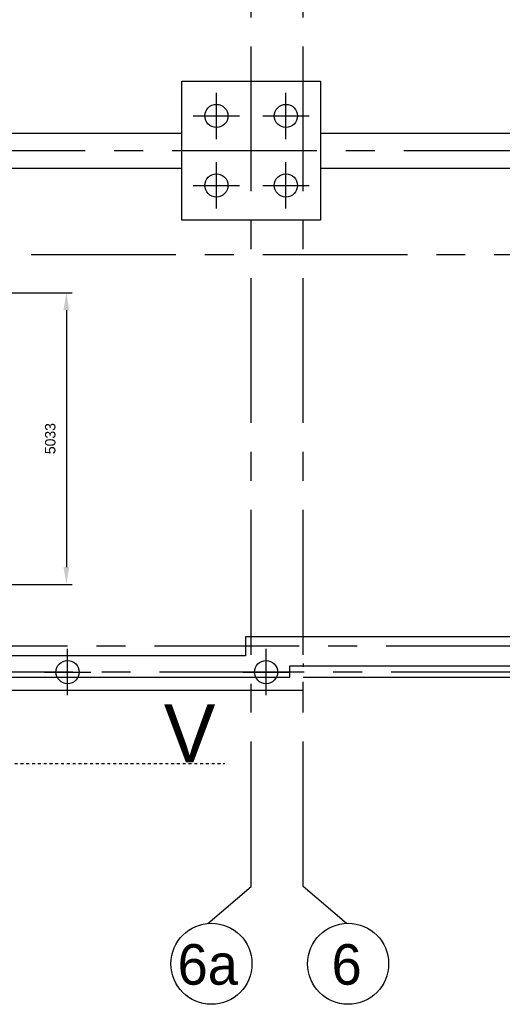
# Model space of a CAD drawing. Extents: x -34830 to 349597, y -3304 to 731056.
# Tile 44 of 48: x 67689 to 76028, y 35701 to 52697. Entities that reach past the tile are written whole.
import ezdxf
from ezdxf.enums import TextEntityAlignment as Align

# ---------------------------------------------------------------- set-up
doc = ezdxf.new("R2010")
doc.units = 0
doc.header["$LTSCALE"] = 100
for name, pattern in [('CENTER2', [11.25, 7.5, -1.25, 1.25, -1.25]), ('CENTERX2', [40, 25, -5, 5, -5]), ('DASHDOT', [1, 0.5, -0.25, 0, -0.25])]:
    doc.linetypes.add(name, pattern=pattern)
doc.layers.get('0').update_dxf_attribs({"linetype": 'CONTINUOUS'})
doc.layers.get('DEFPOINTS').update_dxf_attribs({"linetype": 'CONTINUOUS'})
for name, color, linetype in [('15', 6, 'CONTINUOUS'), ('21', 11, 'CONTINUOUS'), ('BOUW', 8, 'CONTINUOUS'), ('PAAL_CONT', 1, 'CONTINUOUS'), ('PAAL_HART', 7, 'CONTINUOUS'), ('PAAL_TEKST', 2, 'CONTINUOUS'), ('STRAMIEN', 1, 'CENTER2')]:
    doc.layers.add(name, color=color, linetype=linetype)
doc.styles.add('5MM', font='STRUCT01.shx', dxfattribs={"height": 1000})
doc.styles.add('BURO-018', font='BUROFONT.shx', dxfattribs={"height": 180})
doc.styles.add('VAR', font='STRUCT01.shx')

# ---------------------------------------------------------------- blocks, each defined once
blk = doc.blocks.new('K-PAAL8')
at = {"layer": 'PAAL_CONT'}
blk.add_circle((0, 0), 0.5, dxfattribs=at)
at = {"layer": 'PAAL_HART'}
for p, q in [((0, -1), (0, 1)), ((-1, 0), (1, 0))]:
    blk.add_line(p, q, dxfattribs=at)
at = {"layer": 'PAAL_TEKST', "style": 'VAR', "flags": 1}
for tag, p in [('AFHAKHOOGTE', (0.402, 0.516)), ('INHEINIVO', (0.402, 0.201)), ('LENGTE', (0.402, -0.114)), ('NUMMER', (0.402, -0.429))]:
    blk.add_attdef(tag, p, '', height=0.2, dxfattribs=at)

msp = doc.modelspace()

# ---------------------------------------------------------------- linework, layer by layer
at = {"color": 1, "linetype": 'BYBLOCK'}
for p, q in [((64556.6, 47982.5), (68596.2, 47982.5)), ((68496.2, 47682.5), (68496.2, 43249.3)), ((65949.1, 42949.3), (68596.2, 42949.3))]:
    msp.add_line(p, q, dxfattribs=at)
for points in [[(68446.2, 47682.5), (68546.2, 47682.5), (68496.2, 47982.5)], [(68446.2, 43249.3), (68546.2, 43249.3), (68496.2, 42949.3)]]:
    msp.add_solid(points, dxfattribs=at)
at = {"layer": '15', "color": 8}
for p, q in [((70488.1, 51635.6), (72888.1, 51635.6)), ((70488.1, 49235.6), (70488.1, 51635.6)), ((72888.1, 51635.6), (72888.1, 49235.6)), ((72888.1, 50735.6), (78588.1, 50735.6)), ((72888.1, 50135.6), (78588.1, 50135.6)), ((72888.1, 49235.6), (70488.1, 49235.6)), ((71588.1, 41715.6), (64788, 41715.6)), ((64578.1, 41345.6), (72358.1, 41345.6)), ((72188.1, 41115.6), (64808, 41115.6))]:
    msp.add_line(p, q, dxfattribs=at)
at = {"layer": '21', "linetype": 'DASHDOT'}
msp.add_line((62899.2, 39855.9), (71235.2, 39855.9), dxfattribs=at)
at = {"layer": 'BOUW', "linetype": 'CONTINUOUS'}
for p, q in [((58638.1, 50735.6), (70488.1, 50735.6)), ((58638.1, 50135.6), (70488.1, 50135.6)), ((71588.1, 42045.6), (71588.1, 41715.6)), ((105488.1, 42045.6), (71588.1, 42045.6)), ((72358.1, 41545.6), (105218.1, 41545.6)), ((72358.1, 41345.6), (72358.1, 41545.6)), ((72588.1, 41585.6), (72588.1, 41525.6)), ((72588.1, 41345.6), (104988.1, 41345.6)), ((72588.1, 41115.6), (72588.1, 41265.6)), ((72188.1, 41115.6), (72188.1, 41115.6)), ((72588.1, 41115.6), (72188.1, 41115.6))]:
    msp.add_line(p, q, dxfattribs=at)
at = {"layer": 'DEFPOINTS', "color": 0, "linetype": 'BYBLOCK'}
msp.add_point((68496.2, 42949.3), dxfattribs=at)
at = {"layer": 'STRAMIEN', "linetype": 'CENTERX2'}
for p, q in [((70938.1, 37094.1), (71688.1, 37735.6)), ((73338.1, 37094.1), (72588.6, 37735.6))]:
    msp.add_line(p, q, dxfattribs=at)
for points in [[(71688.4, 37735.6), (71688.1, 78189.4)], [(72588.4, 37735.6), (72588.1, 77728.5)], [(112823.4, 50435.6), (16785.7, 50435.6)], [(106387.9, 48635.6), (-28560.4, 48635.6)], [(112518.2, 41885.6), (-28818.7, 41885.6), (-28665.9, 41830.3)], [(112605.9, 41435.6), (64134.7, 41435.6)]]:
    msp.add_lwpolyline(points, dxfattribs=at)
at = {"layer": 'STRAMIEN', "linetype": 'CONTINUOUS'}
for centre in [(71002.8, 36400.8), (73363.5, 36400.8)]:
    msp.add_circle(centre, 700, dxfattribs=at)

# ---------------------------------------------------------------- block references
at = {"layer": '15', "color": 8, "xscale": 400, "yscale": 400, "zscale": 400}
for p in [(71088.1, 51035.6), (72288.1, 51035.6), (71088.1, 49835.6), (72288.1, 49835.6), (68516.9, 41435.6)]:
    msp.add_blockref('K-PAAL8', p, dxfattribs=at)
at = {"layer": 'BOUW', "linetype": 'CONTINUOUS', "xscale": 400, "yscale": 400, "zscale": 400}
msp.add_blockref('K-PAAL8', (71945.6, 41435.6), dxfattribs=at)

# ---------------------------------------------------------------- texts
at = {"color": 1, "linetype": 'BYBLOCK', "insert": (68218.8, 45465.9), "char_height": 180, "attachment_point": 5, "rotation": 90, "style": 'BURO-018'}
msp.add_mtext('\\A1;5033', dxfattribs=at)
at = {"layer": '21', "style": '5MM'}
msp.add_text('V', height=1000, dxfattribs=at).set_placement((70179, 39878.9))
at = {"layer": 'STRAMIEN', "linetype": 'CONTINUOUS', "style": '5MM'}
for s, p in [('6a', (70938.1, 36389.4)), ('6', (73338.1, 36389.4))]:
    msp.add_text(s, height=700, dxfattribs=at).set_placement(p, align=Align.MIDDLE)

doc.saveas('drawing.dxf')
